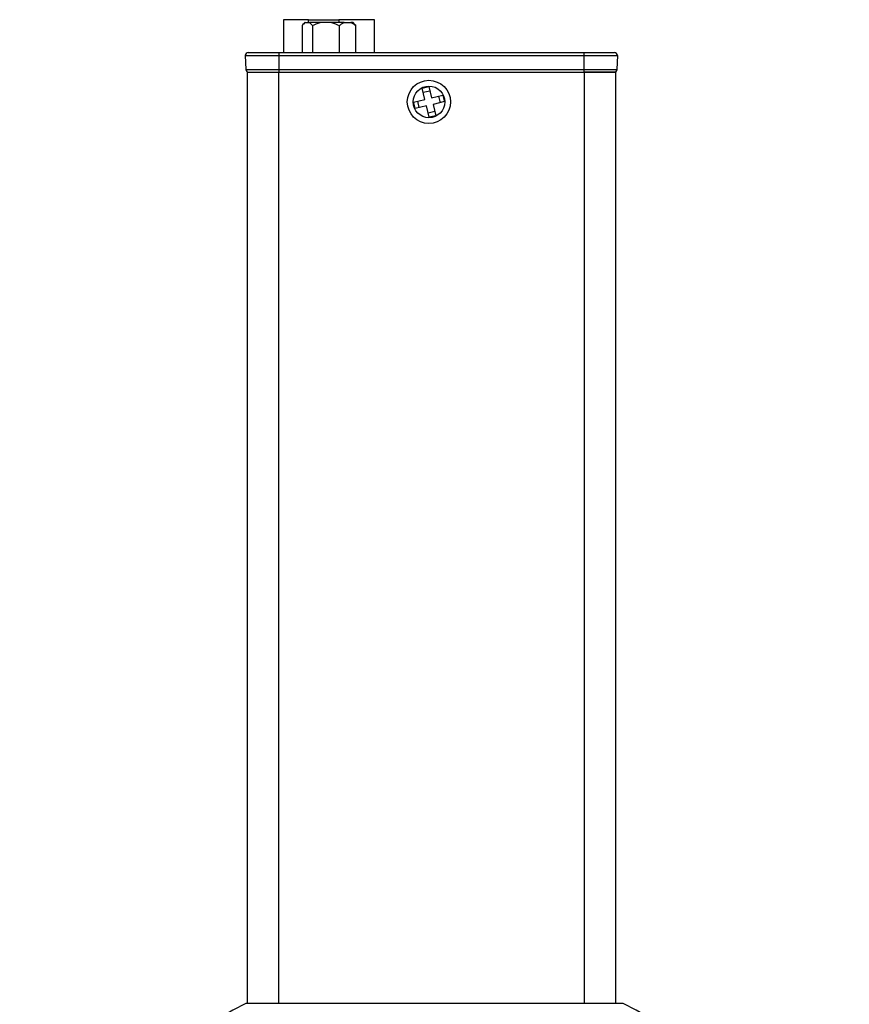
# Model space of a CAD drawing. Header units: inches. Extents: x 1.5 to 14.9, y 0.7 to 9.5.
# Tile 2 of 13: x 1.5 to 3.2, y 5 to 7. Entities that reach past the tile are written whole.
import ezdxf

# ---------------------------------------------------------------- set-up
doc = ezdxf.new("R2010")
doc.units = ezdxf.units.IN
doc.header["$MEASUREMENT"] = 0

msp = doc.modelspace()

# ---------------------------------------------------------------- linework, layer by layer
at = {"color": 7, "linetype": 'Continuous', "lineweight": 25}
for p, q in [((2.062, 6.9629), (2.062, 6.8976)), ((2.1117, 6.9629), (2.062, 6.9629)), ((2.0992, 6.9511), (2.0992, 6.8976)), ((2.1046, 6.957), (2.1018, 6.9542)), ((2.1052, 6.957), (2.1046, 6.957)), ((2.1052, 6.957), (2.1138, 6.957)), ((2.1117, 6.9629), (2.1727, 6.9629)), ((2.1117, 6.957), (2.1117, 6.9629)), ((2.1355, 6.957), (2.1138, 6.957)), ((2.1198, 6.9511), (2.1198, 6.8976)), ((2.1577, 6.957), (2.1355, 6.957)), ((2.183, 6.957), (2.1577, 6.957)), ((2.2434, 6.9629), (2.1727, 6.9629)), ((2.1727, 6.9629), (2.1727, 6.957)), ((2.1734, 6.9511), (2.1734, 6.8976)), ((2.183, 6.957), (2.1966, 6.957)), ((2.2008, 6.957), (2.1966, 6.957)), ((2.2036, 6.9542), (2.2008, 6.957)), ((2.2062, 6.9511), (2.2033, 6.954)), ((2.2062, 6.8976), (2.2062, 6.9511)), ((2.2434, 6.8976), (2.2434, 6.9629)), ((1.9861, 6.8915), (2.0528, 6.8915)), ((1.9861, 6.8915), (1.9871, 6.8639)), ((2.0528, 6.8976), (2.0528, 6.8915)), ((2.0528, 6.8976), (2.6611, 6.8976)), ((2.0528, 6.8915), (2.6611, 6.8915)), ((2.0528, 6.8915), (2.0528, 6.8639)), ((2.6589, 6.8976), (2.6589, 6.8976)), ((2.6611, 6.8976), (2.6611, 6.8915)), ((2.6611, 6.8915), (2.7278, 6.8915)), ((2.6611, 6.8915), (2.6611, 6.8639)), ((2.7278, 6.8915), (2.7269, 6.8639)), ((1.9871, 6.8639), (2.0528, 6.8639)), ((1.9897, 6.8582), (1.9897, 5.0028)), ((1.9897, 6.8582), (2.0522, 6.8582)), ((2.0522, 6.8582), (2.6617, 6.8582)), ((2.0522, 6.8582), (2.0522, 5.0028)), ((2.0528, 6.8639), (2.6611, 6.8639)), ((2.0528, 6.8639), (2.0528, 6.8582)), ((2.6611, 6.8639), (2.7269, 6.8639)), ((2.6611, 6.8639), (2.6611, 6.8582)), ((2.7242, 6.8582), (2.6617, 6.8582)), ((2.6617, 6.8582), (2.6617, 5.0028)), ((2.7242, 6.8582), (2.7242, 5.0028)), ((2.3385, 6.8267), (2.3516, 6.8299)), ((2.3516, 6.8299), (2.357, 6.8073)), ((2.3439, 6.8041), (2.3385, 6.8267)), ((2.3405, 6.8183), (2.3536, 6.8214)), ((2.357, 6.8073), (2.3796, 6.8127)), ((2.3712, 6.8107), (2.3743, 6.7975)), ((2.3796, 6.8127), (2.3828, 6.7996)), ((2.3213, 6.7987), (2.3439, 6.8041)), ((2.3244, 6.7856), (2.3213, 6.7987)), ((2.3471, 6.791), (2.3244, 6.7856)), ((2.3329, 6.7876), (2.3298, 6.8007)), ((2.3525, 6.7684), (2.3471, 6.791)), ((2.3828, 6.7996), (2.3602, 6.7942)), ((2.3602, 6.7942), (2.3656, 6.7715)), ((2.3636, 6.78), (2.3504, 6.7768)), ((2.3656, 6.7715), (2.3525, 6.7684)), ((2.7394, 5.0028), (1.987, 5.0028))]:
    msp.add_line(p, q, dxfattribs=at)
for radius in [0.043, 0.0315]:
    msp.add_circle((2.352, 6.7991), radius, dxfattribs=at)
for centre, radius, start, end in [((1.992, 6.8917), 0.00591, 90, 182), ((2.7219, 6.8917), 0.00591, 358, 90), ((1.993, 6.8641), 0.00591, 182, 270), ((2.721, 6.8641), 0.00591, 270, 358), ((2.3632, 4.2666), 0.8268, 117.0669, 242.9331), ((2.3632, 4.2666), 0.8268, 297.0669, 62.9331)]:
    msp.add_arc(centre, radius, start, end, dxfattribs=at)
for points in [[(2.0992, 6.9511), (2.1011, 6.9536), (2.1031, 6.9557), (2.1052, 6.957)], [(2.1138, 6.957), (2.1159, 6.9557), (2.1179, 6.9536), (2.1198, 6.9511)], [(2.1198, 6.9511), (2.1248, 6.9536), (2.13, 6.9557), (2.1355, 6.957)], [(2.1577, 6.957), (2.1632, 6.9557), (2.1684, 6.9536), (2.1734, 6.9511)], [(2.1734, 6.9511), (2.1764, 6.9536), (2.1796, 6.9557), (2.183, 6.957)], [(2.1966, 6.957), (2.2, 6.9557), (2.2031, 6.9536), (2.2062, 6.9511)], [(1.993, 6.8582), (1.993, 6.8582), (2.0198, 6.8582), (2.0528, 6.8582)], [(2.6611, 6.8582), (2.6941, 6.8582), (2.721, 6.8582), (2.721, 6.8582)]]:
    msp.add_open_spline(points, degree=3, dxfattribs=at)
for points in [[(1.992, 6.8976), (1.992, 6.8976), (1.9921, 6.8976), (1.9923, 6.8976), (1.9928, 6.8976), (1.9934, 6.8976), (1.9942, 6.8976), (1.9951, 6.8976), (1.9973, 6.8976), (2.0016, 6.8976), (2.0095, 6.8976), (2.0192, 6.8976), (2.0283, 6.8976), (2.0358, 6.8976), (2.0414, 6.8976), (2.0471, 6.8976), (2.0509, 6.8976), (2.0528, 6.8976)], [(2.6611, 6.8976), (2.6622, 6.8976), (2.6644, 6.8976), (2.6677, 6.8976), (2.6709, 6.8976), (2.6741, 6.8976), (2.6773, 6.8976), (2.6804, 6.8976), (2.6863, 6.8976), (2.6947, 6.8976), (2.7044, 6.8976), (2.7123, 6.8976), (2.717, 6.8976), (2.7196, 6.8976), (2.7209, 6.8976), (2.7218, 6.8976), (2.7219, 6.8976), (2.7219, 6.8976)]]:
    msp.add_open_spline(points, degree=3, knots=[0, 0, 0, 0, 0.034551, 0.068856, 0.103014, 0.137125, 0.171292, 0.205614, 0.240191, 0.370055, 0.500029, 0.629892, 0.759866, 0.82015, 0.879906, 0.939676, 1, 1, 1, 1], dxfattribs=at)

doc.saveas('drawing.dxf')
